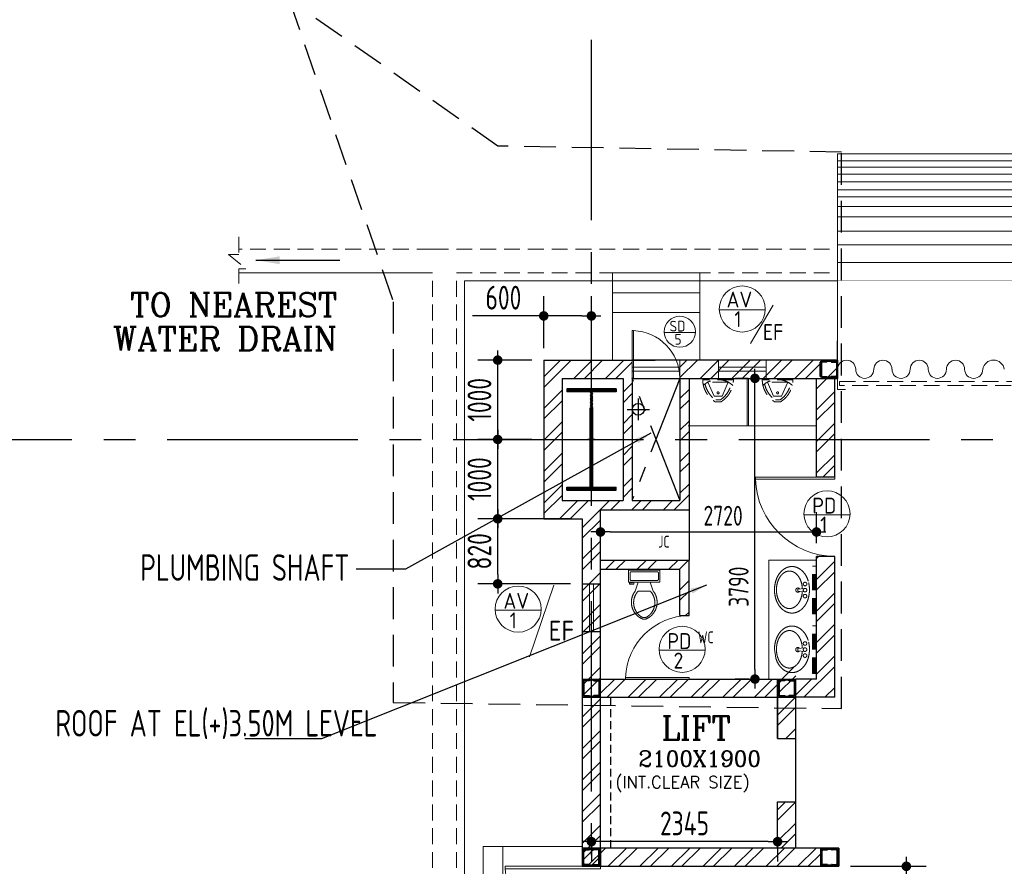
# Model space of a CAD drawing. Extents: x -7650383 to 4934791, y -114316 to 1826789.
# Tile 13 of 256: x 455132 to 467534, y -17357 to -6686. Entities that reach past the tile are written whole.
import ezdxf
from ezdxf.enums import TextEntityAlignment as Align

# ---------------------------------------------------------------- set-up
doc = ezdxf.new("R2010")
doc.units = 0
doc.header["$LTSCALE"] = 800
doc.header["$MEASUREMENT"] = 0
for name, pattern in [('1 NORTH ELEVATION$0$NORTH ELEVATION$0$HIDDEN', [0.375, 0.25, -0.125]), ('CENTER', [2, 1.25, -0.25, 0.25, -0.25]), ('CENTER2', [1.125, 0.75, -0.125, 0.125, -0.125]), ('DASHED', [0.75, 0.5, -0.25]), ('HIDDEN2', [0.1875, 0.125, -0.0625]), ('STG & GTG EQUIPMENT AT 0.000M LVL$0$HIDDEN', [0.375, 0.25, -0.125])]:
    doc.linetypes.add(name, pattern=pattern)
doc.layers.get('0').update_dxf_attribs({"linetype": 'CONTINUOUS'})
for name, color, linetype, lineweight in [('2CON', 1, 'CONTINUOUS', 13), ('A-DOOR TAG', 3, 'CONTINUOUS', 15), ('A-STL LADDER', 4, 'CONTINUOUS', 18), ('A-WIN TAG', 3, 'CONTINUOUS', 13), ('ARROW', 3, 'CONTINUOUS', 13), ('CCONTHIN', 15, '1 NORTH ELEVATION$0$NORTH ELEVATION$0$HIDDEN', 13), ('CHAJJA PROJECTION', 2, 'DASHED', 5), ('CHAT', 11, 'CONTINUOUS', 13), ('COLUMN', 6, 'CONTINUOUS', 30), ('DOOR', 235, 'CONTINUOUS', 13), ('DRAIN', 251, 'DASHED', 13), ('PLINTH PROTECTION', 251, 'CONTINUOUS', 13), ('STAIR', 4, 'CONTINUOUS', 13), ('STG   AT 0.000M SHUTTER', 2, 'STG & GTG EQUIPMENT AT 0.000M LVL$0$HIDDEN', 13), ('STG  AT 0.000M LVL ROLLING SHUTTER FRAME', 4, 'CONTINUOUS', 13), ('STG AT 0.000M LVL RAMP', 11, 'CONTINUOUS', 13), ('WALL HATCH', 251, 'CONTINUOUS', 13), ('WIN', 31, 'CONTINUOUS', 13)]:
    doc.layers.add(name, color=color, linetype=linetype, lineweight=lineweight)
for name, color, linetype in [('CENTER', 2, 'CENTER'), ('CL', 2, 'CENTER2'), ('COL', 1, 'CENTER'), ('DIM', 4, 'CONTINUOUS'), ('GRID', 8, 'CENTER'), ('HATCH', 9, 'CONTINUOUS'), ('RAINWATER', 2, 'CONTINUOUS'), ('REV3', 2, 'CONTINUOUS'), ('TEXT', 3, 'CONTINUOUS'), ('WALL', 6, 'CONTINUOUS')]:
    doc.layers.add(name, color=color, linetype=linetype)
doc.styles.add('ROMANC', font='romanc')
doc.styles.add('ROMANS', font='ISO9.shx', dxfattribs={"width": 0.8})
doc.styles.get("Standard").update_dxf_attribs({"font": 'ISO9'})
doc.dimstyles.new('barka INTERNAL DIM', dxfattribs={"dimscale": 100, "dimtxt": 3, "dimasz": 1.2, "dimexe": 2.5, "dimexo": 1.5, "dimgap": 0.8, "dimtad": 1, "dimdsep": 46, "dimtxsty": 'ROMANS', "dimblk": 'DDOT1', "dimcen": 0, "dimclrd": 256, "dimclre": 256, "dimclrt": 2, "dimadec": 0, "dimazin": 2, "dimtp": 0.1, "dimtm": 0.1, "dimtfac": 0.71, "dimtmove": 2, "dimatfit": 3, "dimlwd": -1, "dimlwe": -1, "dimarcsym": 0})
doc.dimstyles.new('FIC-100', dxfattribs={"dimscale": 100, "dimtxt": 2.5, "dimasz": 2, "dimexe": 1, "dimexo": 1, "dimgap": 1, "dimtad": 1, "dimdec": 0, "dimrnd": 1, "dimzin": 0, "dimdsep": 46, "dimtxsty": 'Standard', "dimcen": 0.09, "dimclrd": 1, "dimclre": 1, "dimclrt": 3, "dimadec": 0, "dimazin": 0, "dimtfac": 1, "dimtdec": 0, "dimtofl": 0, "dimtmove": 0, "dimatfit": 3, "dimfxl": 1.5, "dimtolj": 1, "dimtzin": 0, "dimarcsym": 0})
doc.dimstyles.get("Standard").update_dxf_attribs({"dimtxt": 0.18, "dimasz": 0.18, "dimexe": 0.18, "dimexo": 0.0625, "dimgap": 0.09, "dimtad": 0, "dimtih": 1, "dimtoh": 1, "dimdec": 4, "dimzin": 0, "dimdsep": 46, "dimtxsty": 'Standard', "dimcen": 0.09, "dimadec": 0, "dimazin": 0, "dimtfac": 1, "dimtdec": 4, "dimtofl": 0, "dimtmove": 0, "dimatfit": 3, "dimfxl": 1, "dimtolj": 1, "dimtzin": 0, "dimarcsym": 0})
pattern_1 = [(45, (-7e-07, -212816.6), (-198.87378, 198.87378), []), (45, (132.58, -212816.6), (-198.87378, 198.87378), [])]

# ---------------------------------------------------------------- blocks, each defined once
blk = doc.blocks.new('DDOT1')
blk.add_line((-1, 0), (1, 0))
at = {"const_width": 0.5}
blk.add_lwpolyline([(-0.25, 0, 1), (0.25, 0, 1)], format="xyb", close=True, dxfattribs=at)
blk = doc.blocks.new('*D111')
at = {"layer": 'DIM', "transparency": 16777216}
for p, q in [((465598, -17357), (466550, -17357)), ((466300, -17477), (466300, -22707)), ((465368, -22827), (466550, -22827))]:
    blk.add_line(p, q, dxfattribs=at)
at = {"layer": 'DIM', "transparency": 16777216, "xscale": 119.9999999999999, "yscale": 119.9999999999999, "zscale": 119.9999999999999}
for p, rotation in [((466300, -17357), 90), ((466300, -22827), 270)]:
    blk.add_blockref('DDOT1', p, dxfattribs=dict(at, rotation=rotation))
at = {"layer": 'DIM', "color": 2, "transparency": 16777216, "insert": (466070, -20092), "char_height": 300, "attachment_point": 5, "rotation": 90, "style": 'ROMANS'}
blk.add_mtext('5470', dxfattribs=at)
blk = doc.blocks.new('Stub column')
at = {"layer": 'COL', "linetype": 'ByBlock'}
for p, q in [((-108, 90), (-108, -90)), ((-108, 90), (-100, 90)), ((-108, 90), (-100, 90)), ((-108, 90), (-108, -90)), ((-25, 100), (-100, 100)), ((-100, 100), (-100, -100)), ((-100, 100), (-100, -100)), ((-25, 100), (-100, 100)), ((90, 108), (-90, 108)), ((-90, 100), (-90, 108)), ((-90, 100), (-90, 108)), ((-25, 100), (100, 100)), ((90, 100), (90, 108)), ((100, 100), (100, -100)), ((108, 90), (100, 90)), ((108, 90), (108, -90)), ((-108, -90), (-100, -90)), ((-108, -90), (-100, -90)), ((-100, -100), (-25, -100)), ((-100, -100), (-25, -100)), ((-90, -100), (-90, -108)), ((-90, -100), (-90, -108)), ((90, -108), (-90, -108)), ((100, -100), (-25, -100)), ((90, -100), (90, -108)), ((108, -90), (100, -90))]:
    blk.add_line(p, q, dxfattribs=at)
for points in [[(-25, -100), (-25, -97, 0.401544), (-31, -91), (-88, -88, -0.401544), (-94, -82), (-94, 82, -0.401544), (-88, 88), (-31, 91, 0.401544), (-25, 97), (-25, 100)], [(-25, -100), (-25, -97, 0.401544), (-31, -91), (-88, -88, -0.401544), (-94, -82), (-94, 82, -0.401544), (-88, 88), (-31, 91, 0.401544), (-25, 97), (-25, 100)], [(25, -100), (25, -97, -0.401544), (31, -91), (88, -88, 0.401544), (94, -82), (94, 82, 0.401544), (88, 88), (31, 91, -0.401544), (25, 97), (25, 100)]]:
    blk.add_lwpolyline(points, format="xyb", dxfattribs=at)
blk = doc.blocks.new('SERVICE BUILDING-ARCH$0$dd1')
at = {"layer": 'DOOR'}
blk.add_lwpolyline([(-1000, 975), (0, 975), (0, 1000), (-1000, 1000)], close=True, dxfattribs=at)
blk.add_arc((13, 1014), 1014, 182.2093, 269.2412, dxfattribs=at)
blk = doc.blocks.new('*D113')
at = {"layer": 'DIM', "transparency": 16777216}
for p, q in [((462333, -16985), (462333, -17296)), ((464678, -16985), (464678, -17296)), ((464558, -17046), (462453, -17046))]:
    blk.add_line(p, q, dxfattribs=at)
at = {"layer": 'DIM', "transparency": 16777216, "xscale": 119.9999999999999, "yscale": 119.9999999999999, "zscale": 119.9999999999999, "rotation": 180}
blk.add_blockref('DDOT1', (462333, -17046), dxfattribs=at)
at = {"layer": 'DIM', "transparency": 16777216, "xscale": 119.9999999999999, "yscale": 119.9999999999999, "zscale": 119.9999999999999}
blk.add_blockref('DDOT1', (464678, -17046), dxfattribs=at)
at = {"layer": 'DIM', "color": 2, "transparency": 16777216, "insert": (463506, -16816), "char_height": 300, "attachment_point": 5, "style": 'ROMANS'}
blk.add_mtext('2345', dxfattribs=at)
blk = doc.blocks.new('A$C14326149')
at = {"layer": 'COL'}
h = blk.add_hatch(dxfattribs=at)
h.set_pattern_fill('ANSI31', color=256, scale=100, style=0)
h.paths.add_polyline_path([(310, 640), (0, 640), (0, 600), (310, 600)])
h.paths.add_polyline_path([(0, 600), (0, 640), (-310, 640), (-310, 600)])
h.paths.add_polyline_path([(0, -640), (0, -600), (-310, -600), (-310, -640)])
h.paths.add_polyline_path([(0, -600), (0, -640), (310, -640), (310, -600)])
h.paths.add_polyline_path([(-16, 0), (0, 0), (0, 600), (-16, 600)])
h.paths.add_polyline_path([(0, 0), (16, 0), (16, 600), (0, 600)])
h.paths.add_polyline_path([(16, 0), (0, 0), (0, -600), (16, -600)])
h.paths.add_polyline_path([(-16, -600), (0, -600), (0, 0), (-16, 0)])
for p, q in [((310, 640), (-310, 640)), ((-310, 640), (-310, 600)), ((310, 640), (310, 600)), ((310, 600), (-310, 600)), ((-16, -600), (-16, 600)), ((16, -600), (16, 600)), ((-310, -600), (310, -600)), ((-310, -640), (-310, -600)), ((310, -640), (310, -600)), ((-310, -640), (310, -640))]:
    blk.add_line(p, q, dxfattribs=at)
at = {"layer": 'COL', "color": 2}
for p, q in [((0, -672), (0, 672)), ((44, 0), (-44, 0))]:
    blk.add_line(p, q, dxfattribs=at)
blk = doc.blocks.new('*D224')
at = {"layer": 'DIM', "transparency": 16777216}
for p, q in [((461583, -10977), (460903, -10977)), ((461153, -11857), (461153, -11097)), ((461583, -11977), (460903, -11977))]:
    blk.add_line(p, q, dxfattribs=at)
at = {"layer": 'DIM', "transparency": 16777216, "xscale": 119.9999999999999, "yscale": 119.9999999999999, "zscale": 119.9999999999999}
for p, rotation in [((461153, -10977), 90), ((461153, -11977), 270)]:
    blk.add_blockref('DDOT1', p, dxfattribs=dict(at, rotation=rotation))
at = {"layer": 'DIM', "color": 2, "transparency": 16777216, "insert": (460923, -11477), "char_height": 300, "attachment_point": 5, "rotation": 90, "style": 'ROMANS'}
blk.add_mtext('1000', dxfattribs=at)
blk = doc.blocks.new('*D225')
at = {"layer": 'DIM', "transparency": 16777216}
for p, q in [((461583, -11977), (460903, -11977)), ((461153, -12857), (461153, -12097)), ((461583, -12977), (460903, -12977))]:
    blk.add_line(p, q, dxfattribs=at)
at = {"layer": 'DIM', "transparency": 16777216, "xscale": 119.9999999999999, "yscale": 119.9999999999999, "zscale": 119.9999999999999}
for p, rotation in [((461153, -11977), 90), ((461153, -12977), 270)]:
    blk.add_blockref('DDOT1', p, dxfattribs=dict(at, rotation=rotation))
at = {"layer": 'DIM', "color": 2, "transparency": 16777216, "insert": (460923, -12477), "char_height": 300, "attachment_point": 5, "rotation": 90, "style": 'ROMANS'}
blk.add_mtext('1000', dxfattribs=at)
blk = doc.blocks.new('*D226')
at = {"layer": 'DIM', "transparency": 16777216}
for p, q in [((461733, -10827), (461733, -10170)), ((462333, -10827), (462333, -10170)), ((461733, -10420), (460836, -10420)), ((462213, -10420), (461853, -10420))]:
    blk.add_line(p, q, dxfattribs=at)
at = {"layer": 'DIM', "transparency": 16777216, "xscale": 119.9999999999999, "yscale": 119.9999999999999, "zscale": 119.9999999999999, "rotation": 180}
blk.add_blockref('DDOT1', (461733, -10420), dxfattribs=at)
at = {"layer": 'DIM', "transparency": 16777216, "xscale": 119.9999999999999, "yscale": 119.9999999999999, "zscale": 119.9999999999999}
blk.add_blockref('DDOT1', (462333, -10420), dxfattribs=at)
at = {"layer": 'DIM', "color": 2, "transparency": 16777216, "insert": (461225, -10190), "char_height": 300, "attachment_point": 5, "style": 'ROMANS'}
blk.add_mtext('600', dxfattribs=at)
blk = doc.blocks.new('Toilet')
for p, q in [((9.5, -7), (9.5, -3)), ((-10, -9.5), (-8, -9.5)), ((-10, -10.5), (-10, -9.5)), ((-7, -10.5), (-10, -10.5)), ((-8, -9.5), (-8, -9)), ((-7, -9), (-7, -10.5)), ((-4, -9), (-6, -15)), ((4, -9), (6, -15)), ((4, -15), (-4, -15))]:
    blk.add_line(p, q)
blk.add_lwpolyline([(10.5, -9), (10.5, -1), (-10.5, -1), (-10.5, -9)], close=True)
for points in [[(-9.5, -3), (-9.5, -7)], [(8.5, -2), (-8.5, -2)], [(-8.5, -8), (8.5, -8)]]:
    blk.add_lwpolyline(points)
for centre, radius, start, end in [((-8.62, -2.88), 0.884, 81.8699, 188.1301), ((8.62, -2.88), 0.884, 351.8699, 98.1301), ((-8.62, -7.12), 0.884, 171.8699, 278.1301), ((8.62, -7.12), 0.884, 261.8699, 8.1301), ((3.52, -22.58), 12.17, 141.46911, 247.97143), ((4.2, -22.82), 11.33, 136.36773, 238.94682), ((-3.52, -22.58), 12.17, 292.02843, 38.53071), ((-4.2, -22.82), 11.33, 301.05301, 43.63209), ((0, -28.88), 4, 245.73182, 294.26817), ((0, -30), 4, 254.86053, 285.13947)]:
    blk.add_arc(centre, radius, start, end)
blk = doc.blocks.new('*U16')
for p, q in [((-27, 308), (43, 308)), ((-20, 283), (35, 283)), ((-43, 235), (-121, 59)), ((-43, 235), (58, 235)), ((58, 235), (136, 59)), ((-186, 29), (201, 29)), ((-186, 29), (-186, 12)), ((-186, 12), (201, 12)), ((-121, 59), (136, 59)), ((201, 12), (201, 29))]:
    blk.add_line(p, q)
blk.add_circle((7, 194), 12.7)
for centre, radius, start, end in [((148, 24), 334, 121.6971, 179.1551), ((148, 24), 309, 123.0108, 169.3055), ((-133, 24), 309, 10.6945, 56.9892), ((-133, 24), 334, 0.8449, 58.3029), ((8, 300), 273, 227.252, 312.748)]:
    blk.add_arc(centre, radius, start, end)
blk = doc.blocks.new('clm')
at = {"layer": 'COL', "linetype": 'ByBlock'}
for p, q in [((38261, 118607), (38261, 118427)), ((38261, 118607), (38269, 118607)), ((38261, 118607), (38269, 118607)), ((38261, 118607), (38261, 118427)), ((38344, 118617), (38269, 118617)), ((38269, 118617), (38269, 118417)), ((38269, 118617), (38269, 118417)), ((38344, 118617), (38269, 118617)), ((38459, 118625), (38279, 118625)), ((38279, 118617), (38279, 118625)), ((38279, 118617), (38279, 118625)), ((38344, 118617), (38469, 118617)), ((38459, 118617), (38459, 118625)), ((38469, 118617), (38469, 118417)), ((38477, 118607), (38469, 118607)), ((38477, 118607), (38477, 118427)), ((38261, 118427), (38269, 118427)), ((38261, 118427), (38269, 118427)), ((38269, 118417), (38344, 118417)), ((38269, 118417), (38344, 118417)), ((38279, 118417), (38279, 118409)), ((38279, 118417), (38279, 118409)), ((38459, 118409), (38279, 118409)), ((38469, 118417), (38344, 118417)), ((38459, 118417), (38459, 118409)), ((38477, 118427), (38469, 118427))]:
    blk.add_line(p, q, dxfattribs=at)
for points in [[(38344, 118417), (38344, 118420, 0.401544), (38338, 118426), (38280, 118429, -0.401544), (38275, 118435), (38275, 118599, -0.401544), (38280, 118605), (38338, 118608, 0.401544), (38344, 118614), (38344, 118617)], [(38344, 118417), (38344, 118420, 0.401544), (38338, 118426), (38280, 118429, -0.401544), (38275, 118435), (38275, 118599, -0.401544), (38280, 118605), (38338, 118608, 0.401544), (38344, 118614), (38344, 118617)], [(38394, 118417), (38394, 118420, -0.401544), (38399, 118426), (38457, 118429, 0.401544), (38463, 118435), (38463, 118599, 0.401544), (38457, 118605), (38399, 118608, -0.401544), (38394, 118614), (38394, 118617)]]:
    blk.add_lwpolyline(points, format="xyb", dxfattribs=at)
blk = doc.blocks.new('*D508')
at = {"layer": 'DIM', "transparency": 16777216}
for p, q in [((462068, -12977), (460903, -12977)), ((461153, -13677), (461153, -13097)), ((462068, -13797), (460903, -13797))]:
    blk.add_line(p, q, dxfattribs=at)
at = {"layer": 'DIM', "transparency": 16777216, "xscale": 119.9999999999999, "yscale": 119.9999999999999, "zscale": 119.9999999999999}
for p, rotation in [((461153, -12977), 90), ((461153, -13797), 270)]:
    blk.add_blockref('DDOT1', p, dxfattribs=dict(at, rotation=rotation))
at = {"layer": 'DIM', "color": 2, "transparency": 16777216, "insert": (460923, -13387), "char_height": 300, "attachment_point": 5, "rotation": 90, "style": 'ROMANS'}
blk.add_mtext('820', dxfattribs=at)
blk = doc.blocks.new('*D1387')
at = {"layer": 'DIM', "transparency": 16777216}
for p, q in [((462448, -13250), (462448, -12893)), ((465168, -13283), (465168, -12893)), ((462568, -13143), (465048, -13143))]:
    blk.add_line(p, q, dxfattribs=at)
at = {"layer": 'DIM', "transparency": 16777216, "xscale": 119.9999999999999, "yscale": 119.9999999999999, "zscale": 119.9999999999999, "rotation": 180}
blk.add_blockref('DDOT1', (462448, -13143), dxfattribs=at)
at = {"layer": 'DIM', "transparency": 16777216, "xscale": 119.9999999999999, "yscale": 119.9999999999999, "zscale": 119.9999999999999}
blk.add_blockref('DDOT1', (465168, -13143), dxfattribs=at)
at = {"layer": 'DIM', "color": 2, "transparency": 16777216, "insert": (463992, -12938), "char_height": 300, "attachment_point": 5, "style": 'ROMANS'}
blk.add_mtext('{\\H0.83333x;2720}', dxfattribs=at)
blk = doc.blocks.new('*D1388')
at = {"layer": 'DIM', "transparency": 16777216}
for p, q in [((464307, -11207), (464143, -11207)), ((464393, -14877), (464393, -11327)), ((464320, -14997), (464143, -14997))]:
    blk.add_line(p, q, dxfattribs=at)
at = {"layer": 'DIM', "transparency": 16777216, "xscale": 119.9999999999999, "yscale": 119.9999999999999, "zscale": 119.9999999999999}
for p, rotation in [((464393, -11207), 90), ((464393, -14997), 270)]:
    blk.add_blockref('DDOT1', p, dxfattribs=dict(at, rotation=rotation))
at = {"layer": 'DIM', "color": 2, "transparency": 16777216, "insert": (464188, -13833), "char_height": 300, "attachment_point": 5, "rotation": 90, "style": 'ROMANS'}
blk.add_mtext('{\\H0.83333x;3790}', dxfattribs=at)

msp = doc.modelspace()

# ---------------------------------------------------------------- hatches: boundary and pattern name
at = {"layer": 'WALL HATCH'}
h = msp.add_hatch(dxfattribs=at)
h.set_pattern_fill('ANSI32', color=256, scale=750, style=0)
h.paths.add_polyline_path([(484563.3, -49897.4), (484563.3, -50127.4), (489333.3, -50127.4), (489333.3, -49897.4)])
h.paths.add_polyline_path([(473083.3, -49897.4), (473083.3, -50127.4), (474103.3, -50127.4), (474103.3, -49897.4)])
h.paths.add_polyline_path([(461963.3, -34477.4), (461733.3, -34477.4), (461733.3, -37477.5), (461963.3, -37477.5)])
h.paths.add_polyline_path([(461733.3, -31477.4), (461963.3, -31477.4), (461963.3, -28477.4), (461733.3, -28477.4)])
h.paths.add_polyline_path([(461733.3, -43977.4), (461963.3, -43977.4), (461963.3, -40477.5), (461733.3, -40477.5)])
h.paths.add_polyline_path([(461963.3, -46977.4), (461733.3, -46977.4), (461733.3, -50127.4), (464583.3, -50127.4), (464583.3, -49897.4), (461963.3, -49897.4)])
h.paths.add_polyline_path([(462448.3, -18556.9), (462218.3, -18556.9), (462218.3, -22827.4), (461733.3, -22827.4), (461733.3, -25477.4), (461963.3, -25477.4), (461963.3, -23057.4), (462448.3, -23057.4)])
h.paths.add_polyline_path([(463448.3, -10977.4), (463448.3, -11207.4), (465428.3, -11207.4), (465428.3, -10977.4)])
h.paths.add_polyline_path([(462848.3, -11207.4), (462848.3, -10977.4), (461733.3, -10977.4), (461733.3, -12977.4), (462218.3, -12977.4), (462218.3, -17356.9), (462448.3, -17356.9), (462448.3, -12747.4), (461963.3, -12747.4), (461963.3, -11207.4)])
h.paths.add_polyline_path([(555933.3, -33177.4), (555703.3, -33177.4), (555703.3, -34007.4), (555933.3, -34007.4), (555933.3, -28477.4), (555703.3, -28477.4), (555703.3, -30177.4), (555933.3, -30177.4)])
h.paths.add_polyline_path([(549833.3, -49897.4), (549833.3, -50127.4), (550833.3, -50127.4), (550833.3, -49897.4), (553833.3, -49897.4), (553833.3, -50127.4), (555933.3, -50127.4), (555933.3, -48947.4), (555703.3, -48947.4), (555703.3, -49897.4), (540133.3, -49897.4), (540133.3, -50127.4), (546833.3, -50127.4), (546833.3, -49897.4)])
h.paths.add_polyline_path([(480333.2, -11207.4), (480333.2, -10977.4), (482833.2, -10977.4), (482833.2, -11207.4), (487333.3, -11207.4), (487333.3, -10977.4), (473933.3, -10977.4), (473933.3, -11207.4), (475833.3, -11207.4), (475833.3, -10977.4), (478333.3, -10977.4), (478333.3, -11207.4)])
h.paths.add_polyline_path([(532833.3, -10977.4), (532833.3, -11207.4), (547734.4, -11207.4), (547734.4, -10977.4), (491333.3, -10977.4), (491333.3, -11207.4), (495833.3, -11207.4), (495833.3, -10977.4), (498333.3, -10977.4), (498333.3, -11207.4), (500333.2, -11207.4), (500333.2, -10977.4), (502833.2, -10977.4), (502833.2, -11207.4), (525833.4, -11207.4), (525833.4, -10977.4), (528333.4, -10977.4), (528333.4, -11207.4), (530333.3, -11207.4), (530333.3, -10977.4)])
h.paths.add_polyline_path([(529833.4, -50127.4), (529833.4, -49897.4), (532833.4, -49897.4), (532833.4, -50127.4), (538333.3, -50127.4), (538333.3, -49897.4), (511333.3, -49897.4), (511333.3, -50127.4), (515833.4, -50127.4), (515833.4, -49897.4), (518833.4, -49897.4), (518833.4, -50127.4), (519833.4, -50127.4), (519833.4, -49897.4), (522833.4, -49897.4), (522833.4, -50127.4), (525833.4, -50127.4), (525833.4, -49897.4), (528833.4, -49897.4), (528833.4, -50127.4)])
h.paths.add_polyline_path([(553833.3, -11207.4), (553833.3, -10977.4)], flags=17)
h.paths.add_polyline_path([(553833.3, -11207.4), (555703.3, -11207.4), (555703.3, -12747.4), (555703.3, -12747.4), (555703.3, -23057.4), (555703.3, -23057.4), (555703.3, -28477.4), (555703.3, -25477.4), (555933.3, -25477.4), (555933.3, -22827.4), (555933.3, -22827.4), (555933.3, -22477.4), (555703.3, -22477.4), (555703.3, -19477.4), (555933.3, -19477.4), (555933.3, -16477.4), (555703.3, -16477.4), (555703.3, -13477.4), (555933.3, -13477.4), (555933.3, -12977.4), (555933.3, -12977.4), (555933.3, -10977.4), (551163.8, -10977.4), (551163.8, -11207.4)])
h.paths.add_polyline_path([(549362.8, -11207.4), (549362.8, -10977.4), (547734.4, -10977.4), (547734.4, -11207.4)])
h = msp.add_hatch(dxfattribs=at)
h.set_pattern_fill('ANSI32', color=256, scale=750, style=0)
h.paths.add_polyline_path([(463448.3, -12747.4), (463563.3, -12747.4), (463563.3, -12747.4), (463448.3, -12747.4), (462848.3, -12747.4), (462848.3, -11207.4), (462733.3, -11207.4), (462733.3, -12747.4), (462448.3, -12747.4), (462448.3, -12862.4), (463048.3, -12862.4), (463563.3, -12862.4), (463563.3, -11207.4), (463448.3, -11207.4)])
h = msp.add_hatch(dxfattribs=at)
h.set_pattern_fill('ANSI32', color=256, scale=750, style=0)
h.set_pattern_definition([(45, (270.02, 0.0008), (-198.87378, 198.87378), []), (45, (402.6, 0.0008), (-198.87378, 198.87378), [])])
h.paths.add_polyline_path([(465398.3, -11207.4), (465168.3, -11207.4), (465168.3, -12451.2), (465398.3, -12451.2)])
h = msp.add_hatch(dxfattribs=at)
h.set_pattern_fill('ANSI32', color=256, scale=750, style=0)
h.set_pattern_definition(pattern_1)
h.paths.add_polyline_path([(463563.3, -13496.9), (462448.3, -13496.9), (462448.3, -13611.9), (463448.3, -13611.9), (463448.3, -14196.9), (463563.3, -14196.9)])
h = msp.add_hatch(dxfattribs=at)
h.set_pattern_fill('ANSI32', color=256, scale=750, style=0)
h.set_pattern_definition(pattern_1)
h.paths.add_polyline_path([(465398.3, -13451.2), (465168.3, -13451.2), (465168.3, -14996.9), (464908.3, -14996.9), (464908.3, -15226.9), (465398.3, -15226.9)])
h = msp.add_hatch(dxfattribs=at)
h.set_pattern_fill('ANSI32', color=256, scale=750, style=0)
h.set_pattern_definition([(45, (40797.48, -200284.75), (-198.87378, 198.87378), []), (45, (40930.06, -200284.75), (-198.87378, 198.87378), [])])
h.paths.add_polyline_path([(464908.3, -17126.9), (464678.3, -17126.9), (464678.3, -16543.9), (464908.3, -16543.9)])
h.paths.add_polyline_path([(464678.3, -14851.2), (464908.3, -14851.2), (464908.3, -15743.9), (464678.3, -15743.9)])
h = msp.add_hatch(dxfattribs=at)
h.set_pattern_fill('ANSI32', color=256, scale=750, style=0)
h.set_pattern_definition([(45, (40767.48, -200196.75), (-198.87378, 198.87378), []), (45, (40900.06, -200196.75), (-198.87378, 198.87378), [])])
h.paths.add_polyline_path([(464733.3, -15226.9), (464638.3, -15226.9), (462448.3, -15226.9), (462448.3, -15111.9), (464733.3, -15111.9)])
h.paths.add_polyline_path([(464733.3, -15111.9), (462448.3, -15111.9), (462448.3, -14996.9), (462458.3, -14996.9), (464733.3, -14996.9)])
h = msp.add_hatch(dxfattribs=at)
h.set_pattern_fill('ANSI32', color=256, scale=750, style=0)
h.set_pattern_definition([(45, (-200, -212816.6), (-198.87378, 198.87378), []), (45, (-67.42, -212816.6), (-198.87378, 198.87378), [])])
h.paths.add_polyline_path([(465218.3, -17356.9), (465218.3, -17126.9), (462218.3, -17126.9), (462218.3, -17356.9)])

# ---------------------------------------------------------------- linework, layer by layer
msp.add_line((463563.3, -12862.4), (463563.3, -13496.9))
at = {"linetype": 'HIDDEN2'}
msp.add_line((462578.3, -17126.9), (462578.3, -15226.9), dxfattribs=at)
at = {"linetype": 'DASHED'}
for points in [[(461154, -8279.2), (458525.3, -6433.4), (459837.4, -10240.4)], [(459837.4, -10240.4), (459837.4, -15292.3), (465485, -15369), (465485, -8355.9), (461154, -8279.2)]]:
    msp.add_lwpolyline(points, dxfattribs=at)
at = {"layer": '2CON'}
msp.add_line((461859.3, -13815.4), (461554.1, -14715.9), dxfattribs=at)
at = {"layer": 'A-DOOR TAG', "color": 1}
for p, q in [((464624.5, -10283.2), (464337.1, -10765.7)), ((464523.5, -10345.3), (463943.5, -10345.3)), ((463642.7, -10627.2), (463251.2, -10627.2)), ((465590.9, -12926.6), (465010.9, -12926.6)), ((461701.3, -14127.4), (461121.2, -14127.4)), ((463765.4, -14634.3), (463185.4, -14634.3))]:
    msp.add_line(p, q, dxfattribs=at)
for centre, radius in [((464233.5, -10333.1), 290.3), ((463447, -10619), 195.9), ((465300.9, -12914.4), 290.3), ((461411.3, -14115.2), 290.3), ((463475.4, -14622.1), 290.3)]:
    msp.add_circle(centre, radius, dxfattribs=at)
at = {"layer": 'A-STL LADDER'}
for p, q in [((465433.3, -10977.4), (465433.3, -8377.4)), ((465433.9, -8377.4), (473933.3, -8377.4))]:
    msp.add_line(p, q, dxfattribs=at)
at = {"layer": 'CCONTHIN', "linetype": 'Continuous'}
for p, q in [((464295.3, -11207.4), (464295.3, -11807.4)), ((464311.3, -11207.4), (464311.3, -11807.4)), ((465168.3, -11807.4), (463553.3, -11807.4)), ((465168.3, -13496.9), (464568.3, -13496.9)), ((464568.3, -14996.9), (464568.3, -13496.9))]:
    msp.add_line(p, q, dxfattribs=at)
at = {"layer": 'CCONTHIN'}
for p, q in [((465117.2, -13575.9), (465168.3, -13575.9)), ((465117.2, -14175.9), (465117.2, -13575.9)), ((465130.2, -14175.9), (465130.2, -13575.9)), ((465144, -14175.9), (465144, -13575.9)), ((465157, -14175.9), (465157, -13575.9)), ((465168.3, -14175.9), (465168.3, -13575.9)), ((465021.6, -13853.5), (464932.5, -13862.5)), ((464932.5, -13862.5), (464932.5, -13889.4)), ((464932.5, -13889.4), (465021.6, -13898.3)), ((465117.2, -14176.4), (465168.3, -14176.4)), ((465117.2, -14325.9), (465168.3, -14325.9)), ((465117.2, -14925.9), (465117.2, -14325.9)), ((465130.2, -14925.9), (465130.2, -14325.9)), ((465144, -14925.9), (465144, -14325.9)), ((465157, -14925.9), (465157, -14325.9)), ((465168.3, -14925.9), (465168.3, -14325.9)), ((465021.6, -14603.5), (464932.5, -14612.5)), ((464932.5, -14612.5), (464932.5, -14639.4)), ((464932.5, -14639.4), (465021.6, -14648.3)), ((465117.2, -14926.4), (465168.3, -14926.4))]:
    msp.add_line(p, q, dxfattribs=at)
for points in [[(464771.1, -14140.9, -0.1069454), (464697.2, -14071.5, -0.0815881), (464654.6, -13981.4, -0.0697201), (464639.3, -13871.9, -0.0697201), (464654.6, -13762.5, -0.0815881), (464697.2, -13672.4, -0.1069454), (464771.1, -13603, -0.2770668), (464947.8, -13603)], [(464989.4, -13893.7, -0.0537435), (464977, -13965.7, -0.0815881), (464942.4, -14039.1, -0.1069454), (464886, -14091.9, -0.2770668), (464768.1, -14091.9, -0.1069454), (464711.7, -14039.1, -0.0815881), (464677.1, -13965.7, -0.0697201), (464663.9, -13871.9, -0.0697201), (464677.1, -13778.1, -0.0815881), (464711.7, -13704.8, -0.1069454), (464768.1, -13651.9, -0.2770668), (464886, -13651.9, -0.1069454), (464942.4, -13704.8, -0.0815881), (464977, -13778.1, -0.0595755), (464989.9, -13858.2)], [(464947.8, -13603, -0.1069454), (465021.8, -13672.4, -0.0815881), (465064.3, -13762.5, -0.1401213), (465064.3, -13981.4)], [(465064.3, -13981.4, -0.0815881), (465021.8, -14071.5, -0.1069454), (464947.8, -14140.9, -0.2770668), (464771.1, -14140.9)], [(464771.1, -14890.9, -0.1069454), (464697.2, -14821.5, -0.0815881), (464654.6, -14731.4), (464639.3, -14621.9, -0.0697201), (464654.6, -14512.5, -0.0815881), (464697.2, -14422.4, -0.1069454), (464771.1, -14353, -0.2770668), (464947.8, -14353)], [(464989.4, -14643.7, -0.0537435), (464977, -14715.7, -0.0815881), (464942.4, -14789.1, -0.1069454), (464886, -14841.9, -0.2770668), (464768.1, -14841.9, -0.1069454), (464711.7, -14789.1, -0.0815881), (464677.1, -14715.7, -0.0697201), (464663.9, -14621.9, -0.0697201), (464677.1, -14528.1, -0.0815881), (464711.7, -14454.8, -0.1069454), (464768.1, -14401.9, -0.2770668), (464886, -14401.9, -0.1069454), (464942.4, -14454.8, -0.0815881), (464977, -14528.1, -0.0595755), (464989.9, -14608.2)], [(464947.8, -14353, -0.1069454), (465021.8, -14422.4, -0.0815881), (465064.3, -14512.5, -0.1401213), (465064.3, -14731.4)], [(465064.3, -14731.4, -0.0815881), (465021.8, -14821.5, -0.1069454), (464947.8, -14890.9, -0.2770668), (464771.1, -14890.9)]]:
    msp.add_lwpolyline(points, format="xyb", dxfattribs=at)
for centre in [(465023.8, -13798.9), (465023.8, -13875.9), (465023.8, -13951.6), (465023.8, -14548.9), (465023.8, -14625.9), (465023.8, -14701.6)]:
    msp.add_circle(centre, 22.5, dxfattribs=at)
for centre in [(464933.8, -13875.9), (464933.8, -14625.9)]:
    msp.add_arc(centre, 27, 35.7391, 324.2607, dxfattribs=at)
at = {"layer": 'CENTER', "linetype": 'CENTER'}
for p, q in [((463448.3, -11207.4), (462848.3, -12737.4)), ((463448.3, -12737.4), (462848.3, -11207.4))]:
    msp.add_line(p, q, dxfattribs=at)
at = {"layer": 'CHAJJA PROJECTION', "ltscale": 0.5, "const_width": 2}
msp.add_lwpolyline([(465433, -10977.4), (465433.6, -9977.4), (473933.3, -9977.4), (473933.3, -10977.4)], dxfattribs=at)
at = {"layer": 'CL'}
for p, q in [((462923.3, -11459.8), (462923.3, -11734.9)), ((462783.4, -11597.4), (463063.2, -11597.4))]:
    msp.add_line(p, q, dxfattribs=at)
at = {"layer": 'DIM'}
msp.add_line((465433.3, -10962.2), (465433.3, -10732.2), dxfattribs=at)
at = {"layer": 'DOOR', "linetype": 'Continuous'}
for centre, radius, start, end in [((465547.6, -11092.4), 114.3, 0, 180), ((466005, -11092.4), 114.3, 0, 180), ((466462.4, -11092.4), 114.3, 0, 180), ((466919.7, -11092.4), 114.3, 0, 180), ((466919.7, -11092.4), 114.3, 0, 180), ((467398.3, -11113.6), 137.3, 8.91071, 171.08929), ((465776.3, -11092.4), 114.3, 180, 0), ((466233.7, -11092.4), 114.3, 180, 0), ((466691, -11092.4), 114.3, 180, 0), ((467148.4, -11092.4), 114.3, 180, 0)]:
    msp.add_arc(centre, radius, start, end, dxfattribs=at)
at = {"layer": 'DRAIN', "ltscale": 0.5}
for p, q in [((460333.3, -9577.4), (457894.2, -9577.4)), ((460333.3, -9877.4), (457894.2, -9877.4)), ((457894.2, -9877.4), (460333.3, -9877.4))]:
    msp.add_line(p, q, dxfattribs=at)
msp.add_lwpolyline([(457894.2, -9422), (457894.2, -9646), (457762.7, -9646), (457982.6, -9824.7), (457894.2, -9824.7), (457894.2, -10009.6)], dxfattribs=at)
at = {"layer": 'DRAIN', "ltscale": 0.5, "flags": 128}
for points in [[(460333.3, -9577.4), (465433.3, -9577.4)], [(464583.3, -51527.4), (460333.3, -51527.4), (460333.3, -21427.4), (460333.3, -21427.4), (460333.3, -14377.4), (460333.3, -14377.4), (460333.3, -9877.4)], [(464583.3, -51227.4), (460633.3, -51227.4), (460633.3, -21727.4), (460633.3, -21727.4), (460633.3, -14077.4), (460633.3, -14077.4), (460633.3, -9877.4), (465433.3, -9877.4)]]:
    msp.add_lwpolyline(points, dxfattribs=at)
at = {"layer": 'GRID', "linetype": 'CENTER2', "ltscale": 4}
for p, q in [((462333.3, -59615), (462333.3, -6939.4)), ((453390.3, -11977.4), (561388.2, -11977.4))]:
    msp.add_line(p, q, dxfattribs=at)
at = {"layer": 'HATCH', "color": 1}
msp.add_line((465433, -10977.8), (465433, -11207.8), dxfattribs=at)
at = {"layer": 'PLINTH PROTECTION', "flags": 128}
msp.add_lwpolyline([(464583.3, -51127.4), (460733.3, -51127.4), (460733.3, -21827.4), (460733.3, -21827.4), (460733.3, -13977.4), (460733.3, -13977.4), (460733.3, -9977.4), (465433.3, -9977.4)], dxfattribs=at)
at = {"layer": 'RAINWATER'}
msp.add_circle((462923.3, -11597.4), 75, dxfattribs=at)
at = {"layer": 'REV3', "linetype": 'Continuous'}
for p, q in [((462448.3, -17126.9), (462218.3, -17126.9)), ((462448.3, -17356.9), (462218.3, -17356.9)), ((465448.3, -17356.9), (465218.3, -17356.9))]:
    msp.add_line(p, q, dxfattribs=at)
at = {"layer": 'STAIR'}
for p, q in [((463698.3, -9877.4), (462598.4, -9877.4)), ((462598.4, -9877.4), (462598.4, -10977.4)), ((463698.3, -9877.4), (463698.3, -10977.4)), ((463698.3, -10127.4), (462598.4, -10127.4)), ((463698.3, -10377.4), (462598.4, -10377.4)), ((460968.3, -18806.9), (460968.3, -17106.9)), ((460968.3, -17106.9), (462218.3, -17106.9)), ((461218.3, -18806.9), (461218.3, -17106.9))]:
    msp.add_line(p, q, dxfattribs=at)
at = {"layer": 'STG   AT 0.000M SHUTTER'}
msp.add_lwpolyline([(465459.7, -11247.3), (473919.1, -11247.3), (473919.1, -11297.3), (465459.7, -11297.3)], close=True, dxfattribs=at)
at = {"layer": 'STG  AT 0.000M LVL ROLLING SHUTTER FRAME'}
for p, q in [((465433.3, -11197.3), (465433.3, -11347.3)), ((465433.3, -11347.3), (465533.3, -11347.3))]:
    msp.add_line(p, q, dxfattribs=at)
at = {"layer": 'STG AT 0.000M LVL RAMP', "color": 253, "linetype": 'ByBlock'}
for p, q in [((473933.3, -8463.6), (465434, -8463.6)), ((473933.3, -8547), (465434, -8547)), ((473933.3, -8633.3), (465434, -8633.3)), ((473933.3, -8729.1), (465434, -8729.1)), ((473933.3, -8831.3), (465434, -8831.3)), ((473933.3, -8920.7), (465434, -8920.7)), ((473933.3, -9040.3), (465434, -9040.3)), ((473933.3, -9170.4), (465434, -9170.4)), ((473933.3, -9353), (465434, -9353)), ((473933.3, -9525.3), (465434, -9525.3)), ((473933.3, -9746.8), (465434, -9746.8))]:
    msp.add_line(p, q, dxfattribs=at)
at = {"layer": 'WALL'}
for p, q in [((461733.3, -10977.4), (461733.3, -12977.4)), ((461733.3, -10977.4), (463136.9, -10977.4)), ((465428.3, -10977.4), (462848.3, -10977.4)), ((465433, -10977.4), (465433, -11207.4)), ((465433.3, -11207.4), (465433.3, -10977.4)), ((465433.3, -10977.4), (465433.3, -11207.4)), ((465433.3, -10977.4), (465433.3, -11207.4)), ((461963.3, -11207.4), (461963.3, -12747.4)), ((461963.3, -11207.4), (462733.3, -11207.4)), ((462733.3, -11207.4), (462733.3, -12747.4)), ((462848.3, -11207.4), (465428.3, -11207.4)), ((462848.3, -11207.4), (462848.3, -12747.4)), ((463448.3, -11207.4), (463448.3, -12747.4)), ((463563.3, -11207.4), (463563.3, -12862.4)), ((465168.3, -12451.2), (465168.3, -11207.4)), ((465398.3, -12451.2), (465398.3, -11207.4)), ((465398.3, -12451.2), (465168.3, -12451.2)), ((461963.3, -12747.4), (462448.3, -12747.4)), ((462448.3, -12747.4), (462733.3, -12747.4)), ((462848.3, -12747.4), (463448.3, -12747.4)), ((462448.3, -17356.9), (462448.3, -12862.4)), ((462448.3, -12862.4), (463563.3, -12862.4)), ((462448.3, -12862.4), (463048.3, -12862.4)), ((462448.3, -12862.4), (463048.3, -12862.4)), ((461733.3, -12977.4), (462218.3, -12977.4)), ((462218.3, -12977.4), (462218.3, -17356.9)), ((462448.3, -13496.9), (463563.3, -13496.9)), ((463562.6, -14196.9), (463563.3, -13496.9)), ((465168.3, -14996.9), (465168.3, -13451.2)), ((465398.3, -13451.2), (465168.3, -13451.2)), ((465398.3, -15226.9), (465398.3, -13451.2)), ((462448.3, -13611.9), (463448.3, -13611.9)), ((463447.6, -14196.9), (463448.3, -13611.9)), ((462218.3, -13797.4), (462448.3, -13797.4)), ((463447.6, -14196.9), (463562.6, -14196.9)), ((462218.3, -14397.4), (462448.3, -14397.4)), ((462218.3, -14996.9), (464908.3, -14996.9)), ((464678.3, -14996.9), (464678.3, -15743.9)), ((464678.3, -15743.9), (464678.3, -14996.9)), ((464908.3, -17126.9), (464908.3, -14996.9)), ((465168.3, -14996.9), (464908.3, -14996.9)), ((462218.3, -15226.9), (464908.3, -15226.9)), ((465398.3, -15226.9), (464908.3, -15226.9)), ((464678.3, -15743.9), (464908.3, -15743.9)), ((464678.3, -16543.9), (464908.3, -16543.9)), ((464678.3, -17126.9), (464678.3, -16543.9))]:
    msp.add_line(p, q, dxfattribs=at)
at = {"layer": 'WALL', "flags": 128}
for points in [[(464678.3, -17126.9), (464678.3, -16543.9)], [(464908.3, -17126.9), (464908.3, -16543.9)]]:
    msp.add_lwpolyline(points, dxfattribs=at)
at = {"layer": 'WALL'}
for points in [[(462218.3, -17126.9), (462218.3, -17356.9)], [(462448.3, -17126.9), (462448.3, -17356.9)], [(465448.3, -17126.9), (465448.3, -17356.9), (465218.1, -17356.9)], [(465218.3, -17126.9), (465218.3, -17356.9)]]:
    msp.add_lwpolyline(points, dxfattribs=at)
msp.add_lwpolyline([(462218.3, -17126.9), (462218.3, -17356.9), (465448.3, -17356.9), (465448.3, -17126.9)], close=True, dxfattribs=at)
at = {"layer": 'WIN'}
for p, q in [((462848.3, -11067.4), (463448.3, -11067.4)), ((462848.3, -11117.4), (463448.3, -11117.4)), ((463932.8, -11067.4), (464532.8, -11067.4)), ((463932.8, -11117.4), (464532.8, -11117.4)), ((462308.3, -14397.4), (462308.3, -13797.4)), ((462358.3, -14397.4), (462358.3, -13797.4))]:
    msp.add_line(p, q, dxfattribs=at)
for points in [[(462848.3, -10977.4), (463448.3, -10977.4), (463448.3, -11207.4), (462848.3, -11207.4)], [(463932.8, -10977.4), (464532.8, -10977.4), (464532.8, -11207.4), (463932.8, -11207.4)], [(462218.3, -13797.4), (462448.3, -13797.4), (462448.3, -14397.4), (462218.3, -14397.4)]]:
    msp.add_lwpolyline(points, close=True, dxfattribs=at)

# ---------------------------------------------------------------- block references
at = {"layer": 'CCONTHIN', "rotation": 180}
for p in [(463936, -11195.7), (464686, -11195.7)]:
    msp.add_blockref('*U16', p, dxfattribs=at)
at = {"layer": 'CCONTHIN', "xscale": 18.75, "yscale": 18.75, "zscale": 18.75}
msp.add_blockref('Toilet', (462998.8, -13605.9), dxfattribs=at)
at = {"layer": 'CHAT'}
for p, xscale, yscale, zscale, rotation in [((463448.3, -11205.2), -0.5999773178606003, 0.5999773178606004, 0.5999773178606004, 90), ((463563.3, -14196.9), -0.7999999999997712, 0.7999999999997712, 0.7999999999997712, 180)]:
    msp.add_blockref('SERVICE BUILDING-ARCH$0$dd1', p, dxfattribs=dict(at, xscale=xscale, yscale=yscale, zscale=zscale, rotation=rotation))
at = {"layer": 'COL'}
for name, p in [('A$C14326149', (462333.3, -11977.4)), ('A$C14326149', (462333.3, -11977.4)), ('Stub column', (462333.3, -17241.9)), ('Stub column', (465333.3, -17241.9))]:
    msp.add_blockref(name, p, dxfattribs=at)
at = {"layer": 'COL', "xscale": -1, "rotation": 180}
for p in [(462333.3, -15111.9), (464793.3, -15111.9)]:
    msp.add_blockref('Stub column', p, dxfattribs=at)
at = {"layer": 'COLUMN', "rotation": 180}
msp.add_blockref('clm', (503693.5, 107424.8), dxfattribs=at)
at = {"layer": 'DOOR'}
msp.add_blockref('SERVICE BUILDING-ARCH$0$dd1', (465398.3, -13451.2), dxfattribs=at)
at = {"layer": 'DOOR', "xscale": 1.199999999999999, "yscale": 1.199999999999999, "zscale": 1.199999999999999, "rotation": 3.85477445e-08}
msp.add_blockref('SERVICE BUILDING-ARCH$0$dd1', (462448.3, -18556.9), dxfattribs=at)

# ---------------------------------------------------------------- texts
at = {"layer": 'A-DOOR TAG', "linetype": 'Continuous', "style": 'ROMANS'}
for s, height, p in [('AV', 200, (464035.7, -10213.9)), ('1', 200, (464133.9, -10459.9)), ('SD', 135, (463317.5, -10548.9)), ('EF', 200, (464492.8, -10623.7)), ('5', 135, (463380.8, -10715)), ('PD', 200, (465115.1, -12810.6)), ('1', 200, (465215, -13049.7)), ('AV', 200, (461225.4, -14011.4)), ('1', 200, (461303.7, -14257.4)), ('PD', 200, (463289.6, -14518.4)), ('2', 200, (463367.9, -14764.3))]:
    msp.add_text(s, height=height, dxfattribs=at).set_placement(p, align=Align.MIDDLE_LEFT)
at = {"layer": 'A-WIN TAG'}
msp.add_text('EF', height=250, dxfattribs=at).set_placement((461955, -14387), align=Align.MIDDLE)
at = {"layer": 'TEXT', "linetype": 'CENTER', "style": 'ROMANC'}
for s, height, p in [('LIFT', 300, (463215.1, -15762.8)), ('2100X1900', 200, (462926.1, -16100.3)), ('(INT.CLEAR SIZE)', 150, (462635.2, -16370.6))]:
    msp.add_text(s, height=height, dxfattribs=at).set_placement(p)
at = {"layer": 'TEXT', "linetype": 'CENTER', "insert": (459131.7, -10128.9), "char_height": 300, "width": 4380.947, "attachment_point": 3, "line_spacing_factor": 0.857143, "style": 'ROMANC'}
msp.add_mtext('TO NEAREST WATER DRAIN', dxfattribs=at)
at = {"layer": 'TEXT', "style": 'ROMANS'}
for s, insert, char_height, width, attachment_point in [('JC', (463317.6, -13189.9), 150, 224.022, 3), ('PLUMBING SHAFT', (459283.7, -13424.2), 334.327, 5240.366, 3), ('WC', (463872.7, -14395.8), 150, 1143.279, 3), ('ROOF AT EL(+)3.50M LEVEL', (455580.4, -15386.5), 334.327, 3832.55, 1)]:
    msp.add_mtext(s, dxfattribs=dict(at, insert=insert, char_height=char_height, width=width, attachment_point=attachment_point))

# ---------------------------------------------------------------- dimensions: what is measured, and where the dimension line sits
at = {"layer": 'DIM'}
for base, p1, p2, picture, middle in [((461733.3, -10420.4), (462333.3, -10977.4), (461733.3, -10977.4), '*D226', (461224.7, -10190.4)), ((462333.3, -17046.3), (464678.3, -16835.4), (462333.3, -16835.4), '*D113', (463505.8, -16816.3))]:
    dim = msp.add_linear_dim(base=base, p1=p1, p2=p2, dimstyle='barka INTERNAL DIM', override={"dimdec": 0, "dimtmove": 0}, dxfattribs=at)
    dim.commit()
    dim.dimension.update_dxf_attribs({"geometry": picture, "text_midpoint": middle})
for base, p1, p2, picture, middle in [((461152.8, -10977.4), (461733.3, -11977.4), (461733.3, -10977.4), '*D224', (461152.8, -11477.4)), ((461152.8, -11977.4), (461733.3, -12977.4), (461733.3, -11977.4), '*D225', (461152.8, -12477.4))]:
    dim = msp.add_linear_dim(base=base, p1=p1, p2=p2, angle=90, dimstyle='barka INTERNAL DIM', override={"dimdec": 0, "dimtmove": 0}, dxfattribs=at)
    dim.commit()
    dim.dimension.update_dxf_attribs({"geometry": picture, "text_midpoint": middle, "dimtype": 160})
dim = msp.add_linear_dim(base=(464392.6487, -11207.3725), p1=(464469.6662, -14996.9407), p2=(464457.4324, -11207.3725), angle=90, text='{\\H0.83333x;<>}', dimstyle='barka INTERNAL DIM', override={"dimdec": 0, "dimtmove": 0}, dxfattribs=at)
dim.commit()
dim.dimension.update_dxf_attribs({"geometry": '*D1388', "text_midpoint": (464392.6487, -13833.282), "dimtype": 160})
dim = msp.add_linear_dim(base=(465168.3, -13142.9), p1=(462448.3, -13400.3), p2=(465168.3, -13432.9), text='{\\H0.83333x;<>}', dimstyle='barka INTERNAL DIM', override={"dimdec": 0, "dimtmove": 0}, dxfattribs=at)
dim.commit()
dim.dimension.update_dxf_attribs({"geometry": '*D1387', "text_midpoint": (463991.6, -13142.9), "dimtype": 160})
for base, p1, p2, picture, middle in [((461152.8, -12977.4), (462218.3, -13797.4), (462218.3, -12977.4), '*D508', (460922.8, -13387.4)), ((466299.615, -22827.3725), (465448.0689, -17356.9411), (465218.3002, -22827.3725), '*D111', (466069.615, -20092.1568))]:
    dim = msp.add_linear_dim(base=base, p1=p1, p2=p2, angle=90, dimstyle='barka INTERNAL DIM', override={"dimdec": 0, "dimtmove": 0}, dxfattribs=at)
    dim.commit()
    dim.dimension.update_dxf_attribs({"geometry": picture, "text_midpoint": middle})

# ---------------------------------------------------------------- leaders
at = {"layer": 'ARROW', "linetype": 'Continuous', "ltscale": 3}
for points in [[(463082.4, -11899), (459990.5, -13611.3), (459371.9, -13611.3)], [(463780.8, -13814.2), (458935.5, -15750.5), (457967.9, -15750.5)]]:
    msp.add_leader(points, dimstyle='FIC-100', override={"dimtad": 0, "dimfxl": 0.18}, dxfattribs=at)
at = {"layer": 'PLINTH PROTECTION'}
msp.add_leader([(458107.4, -9718.2), (459165.1, -9718.2)], dimstyle='Standard', override={"dimtxt": 350, "dimasz": 300, "dimexe": 0, "dimexo": 0, "dimgap": 100, "dimtad": 0, "dimtih": 0, "dimtoh": 0, "dimdec": 0, "dimtxsty": 'ROMANS', "dimcen": 0, "dimclrd": 9, "dimclre": 9, "dimclrt": 256, "dimtdec": 0, "dimtix": 1, "dimtofl": 1, "dimatfit": 0}, dxfattribs=at)

doc.saveas('drawing.dxf')
